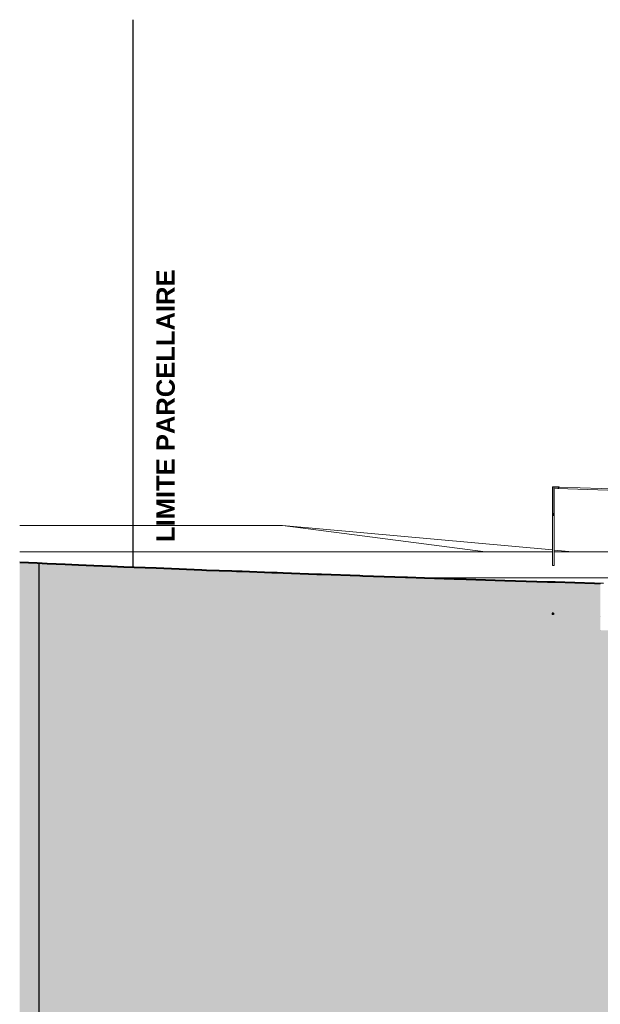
# Model space of a CAD drawing. Header units: millimetres. Extents: x -58263 to 69124, y -53000 to 22363.
# Tile 2 of 29: x -58263 to -36049, y -15318 to 22363. Entities that reach past the tile are written whole.
import ezdxf

# ---------------------------------------------------------------- set-up
doc = ezdxf.new("R2010")
doc.units = ezdxf.units.MM
doc.header["$MEASUREMENT"] = 0
doc.linetypes.add('Points', pattern=[1269.999981, 0, -1269.999981])
for name, color, linetype in [('2D - Texte pour 100ème', 7, 'Continuous'), ('Nouveau_0', 7, 'Continuous'), ('Nouveau_Equip - Escaliers et ascenseurs', 7, 'Continuous'), ('Terrain - original', 7, 'Continuous')]:
    doc.layers.add(name, color=color, linetype=linetype)
doc.styles.add('STYLE_GENERE_2', font='arial.ttf')
doc.linetypes.add('_TN', pattern='A,0,[2,PROJET COUPE AA_21.Shx,S=126.984127,R=0,X=0,Y=0],-16000,0', length=16000)

# ---------------------------------------------------------------- blocks, each defined once
blk = doc.blocks.new('Élément de coupe_4')
at = {"layer": 'Terrain - original', "linetype": 'Continuous', "lineweight": 13}
h = blk.add_hatch(dxfattribs=at)
h.set_pattern_fill('__TERRE_VÉGÉTALISÉE', style=0, pattern_type=2)
h.set_pattern_definition([(45, (0, 0), (-254.5584, 254.5584), []), (45, (-84.85, 84.85), (-509.117, 509.117), []), (45, (-169.7, 169.7), (-509.117, 509.117), []), (135, (-254.56, 254.56), (84.85281, 84.85281), [360, -360])])
h.paths.add_polyline_path([(-58263, 1604), (-58263, -53000), (66385, -53000), (66385, -1082), (64749, -1000), (64150, -976), (64132, -976), (62720, -921), (62656, -920), (61370, -871), (61254, -870), (61121, -869), (59941, -827), (59749, -825), (58733, -789), (50162, -611), (49752, -608), (48954, -603), (48518, -600), (48064, -596), (47268, -591), (46802, -588), (46032, -582), (45564, -579), (44842, -575), (44189, -571), (43726, -568), (43154, -565), (42705, -562), (42200, -560), (41743, -558), (41313, -557), (40879, -554), (40461, -553), (40038, -551), (39613, -550), (39200, -548), (38752, -546), (38345, -544), (37857, -543), (37452, -541), (36914, -539), (36508, -537), (36099, -535), (35518, -532), (35100, -530), (34490, -527), (34064, -524), (33626, -522), (33001, -519), (32552, -516), (32091, -514), (31462, -510), (30842, -506), (30367, -504), (29878, -501), (29277, -498), (28772, -495), (28200, -492), (27679, -489), (27145, -486), (26611, -483), (26110, -480), (25567, -478), (25094, -474), (24545, -472), (24095, -469), (23923, -468), (23373, -466), (22828, -464), (22293, -463), (20091, -447), (19562, -446), (19050, -445), (18918, -444), (18418, -443), (17991, -440), (17495, -439), (17056, -436), (16555, -435), (16044, -433), (15513, -431), (15057, -427), (14495, -424), (13893, -420), (13243, -415), (12772, -411), (12083, -405), (11366, -398), (10883, -393), (10157, -385), (9435, -377), (8941, -372), (8246, -364), (7594, -357), (7095, -351), (7057, -351), (7057, -1000), (1114, -1000), (1114, -2000), (-3886, -2000), (-3886, -1000), (-36049, -1000), (-36049, 791), (-36268, 799), (-37771, 844), (-38068, 856), (-39701, 905), (-41553, 962), (-41639, 965), (-42770, 1000), (-43426, 1023), (-43462, 1025), (-43500, 1026), (-45128, 1085), (-45251, 1089), (-46710, 1142), (-46897, 1148), (-48180, 1195), (-48406, 1203), (-48615, 1210), (-49751, 1252), (-49963, 1259), (-50151, 1266), (-51119, 1302), (-51295, 1308), (-52742, 1367), (-53039, 1380), (-53886, 1412), (-54277, 1429), (-54765, 1452), (-55424, 1477), (-56014, 1504), (-56518, 1524), (-57209, 1556), (-57590, 1571)])
h.paths.add_polyline_path([(-37894, -347), (-37844, -347), (-37844, -397), (-37894, -397)], flags=0)
at = {"layer": 'Terrain - original', "color": 251, "linetype": 'Continuous', "lineweight": 13}
for p, q in [((-48213, 3000), (-58263, 3000)), ((-37882, 2069), (-48213, 3000)), ((-48213, 3000), (-40439, 2000)), ((-58005, 2000), (-58263, 2000)), ((-57266, 2000), (-58005, 2000)), ((-56662, 2000), (-57266, 2000)), ((-56504, 2000), (-56662, 2000)), ((-55735, 2000), (-56504, 2000)), ((-54977, 2000), (-55735, 2000)), ((-54246, 2000), (-54977, 2000)), ((-53556, 2000), (-54246, 2000)), ((-52904, 2000), (-53556, 2000)), ((-52288, 2000), (-52904, 2000)), ((-51704, 2000), (-52288, 2000)), ((-51146, 2000), (-51704, 2000)), ((-50611, 2000), (-51146, 2000)), ((-50095, 2000), (-50611, 2000)), ((-49593, 2000), (-50095, 2000)), ((-49102, 2000), (-49593, 2000)), ((-48614, 2000), (-49102, 2000)), ((-48126, 2000), (-48614, 2000)), ((-47629, 2000), (-48126, 2000)), ((-47120, 2000), (-47629, 2000)), ((-46590, 2000), (-47120, 2000)), ((-46035, 2000), (-46590, 2000)), ((-45449, 2000), (-46035, 2000)), ((-44828, 2000), (-45449, 2000)), ((-44187, 2000), (-44828, 2000)), ((-43541, 2000), (-44187, 2000)), ((-42908, 2000), (-43541, 2000)), ((-42302, 2000), (-42908, 2000)), ((-41742, 2000), (-42302, 2000)), ((-41243, 2000), (-41742, 2000)), ((-40823, 2000), (-41243, 2000)), ((-40492, 2000), (-40823, 2000)), ((-40247, 2000), (-40492, 2000)), ((-37882, 2000), (-40247, 2000)), ((-37118, 2000), (-37816, 2063)), ((-28215, 2000), (-37816, 2000)), ((-42261, 1000), (-42770, 1000)), ((-41391, 1000), (-42261, 1000)), ((-40513, 1000), (-41391, 1000)), ((-39639, 1000), (-40513, 1000)), ((-38778, 1000), (-39639, 1000)), ((-37942, 1000), (-38778, 1000)), ((-37141, 1000), (-37942, 1000)), ((-36388, 1000), (-37141, 1000)), ((-35692, 1000), (-36388, 1000))]:
    blk.add_line(p, q, dxfattribs=at)
at = {"layer": 'Terrain - original', "color": 7, "linetype": 'Continuous', "lineweight": 40, "flags": 128}
blk.add_lwpolyline([(-58263, 1604), (-57590, 1571), (-57209, 1556), (-56518, 1524), (-56014, 1504), (-55424, 1477), (-54765, 1452), (-54277, 1429), (-53886, 1412), (-53039, 1380), (-52742, 1367), (-51295, 1308), (-51119, 1302), (-50151, 1266), (-49963, 1259), (-49751, 1252), (-48615, 1210), (-48406, 1203), (-48180, 1195), (-46897, 1148), (-46710, 1142), (-45251, 1089), (-45128, 1085), (-43500, 1026), (-43462, 1025), (-43426, 1023), (-42770, 1000), (-41639, 965), (-41553, 962), (-39701, 905), (-38068, 856), (-37771, 844), (-36268, 799), (-36049, 791)], dxfattribs=at)
blk = doc.blocks.new('Élément de coupe_49')
at = {"layer": 'Nouveau_0', "color": 255, "linetype": 'Continuous', "lineweight": 0}
for p, q in [((-34952, 1131), (-34927, 1135)), ((-34927, 1135), (-34907, 1138)), ((-36049, 791), (-36048, 791)), ((-36048, 791), (-36045, 793)), ((-36045, 793), (-36044, 794)), ((7041, -142), (7036, -72)), ((7043, -161), (7041, -142)), ((7049, -244), (7043, -161)), ((7054, -307), (7049, -244)), ((7057, -347), (7054, -307)), ((7057, -351), (7057, -347))]:
    blk.add_line(p, q, dxfattribs=at)
at = {"layer": 'Nouveau_0', "color": 251, "linetype": 'Continuous', "lineweight": 13}
for p, q in [((-33827, 1282), (-33790, 1286)), ((-33790, 1286), (-33625, 1294)), ((-33790, 1286), (-33790, 1286)), ((-33625, 1294), (-33413, 1303)), ((-33413, 1303), (-33376, 1303)), ((-33376, 1303), (-33256, 1305)), ((-33256, 1305), (-33117, 1307)), ((-33117, 1307), (-32927, 1309)), ((-32927, 1309), (-32850, 1313)), ((-32850, 1313), (-32574, 1324)), ((-32574, 1324), (-32502, 1327)), ((-32502, 1327), (-32290, 1328)), ((-32290, 1328), (-32155, 1329)), ((-32155, 1329), (-32003, 1330)), ((-32003, 1330), (-31998, 1330)), ((-31998, 1330), (-31697, 1340)), ((-31697, 1340), (-31388, 1350)), ((-31388, 1350), (-31071, 1360)), ((-31071, 1360), (-30746, 1369)), ((-30746, 1369), (-30707, 1370)), ((-30707, 1370), (-30546, 1370)), ((-30546, 1370), (-30419, 1370)), ((-30419, 1370), (-30413, 1370)), ((-30413, 1370), (-30072, 1376)), ((-30072, 1376), (-29739, 1381)), ((-29739, 1381), (-29724, 1381)), ((-29724, 1381), (-29633, 1380)), ((-29633, 1380), (-29369, 1387)), ((-29369, 1387), (-29006, 1396)), ((-29006, 1396), (-28636, 1404)), ((-28636, 1404), (-28259, 1412)), ((-28259, 1412), (-27875, 1420)), ((-27875, 1420), (-27516, 1426)), ((-10638, 1241), (-10556, 1240)), ((-10556, 1240), (-10196, 1232)), ((-10196, 1232), (-9473, 1217)), ((-9473, 1217), (-8619, 1199)), ((-8619, 1199), (-7627, 1178)), ((-7627, 1178), (-6495, 1154)), ((-6495, 1154), (-3403, 1156)), ((-3403, 1156), (-2677, 1129)), ((-2677, 1129), (-1888, 1099)), ((-1888, 1099), (-1065, 1068)), ((-1065, 1068), (-244, 1038)), ((-244, 1038), (570, 1008)), ((570, 1008), (823, 1000)), ((823, 1000), (1494, 1000)), ((1494, 1000), (5068, 941)), ((5068, 941), (5824, 939)), ((5824, 939), (6055, 939)), ((6055, 939), (6125, 938)), ((6125, 938), (6927, 937))]:
    blk.add_line(p, q, dxfattribs=at)
at = {"layer": 'Nouveau_0', "color": 255, "linetype": 'Points', "lineweight": 0}
for p, q in [((-36049, 791), (-36049, -1000)), ((7057, -1000), (7057, -351))]:
    blk.add_line(p, q, dxfattribs=at)
at = {"layer": 'Nouveau_0', "color": 255, "linetype": 'Points', "lineweight": 0, "flags": 128}
for points in [[(-36049, -1000), (-36044, -1000), (-33562, -1000), (-30024, -1000), (-27825, -1000), (-27776, -1000), (-27336, -1000), (-27136, -1000), (-11080, -1000), (-10890, -1000), (-10880, -1000), (-10409, -1000), (-8886, -1000), (-8886, -1000), (-3886, -1000)], [(1114, -1000), (6114, -1000), (6992, -1000), (7057, -1000)]]:
    blk.add_lwpolyline(points, dxfattribs=at)
blk = doc.blocks.new('Élément de coupe_129')
at = {"layer": 'Nouveau_Equip - Escaliers et ascenseurs', "color": 251, "linetype": 'Continuous', "lineweight": 13}
for p, q in [((-37674, 4424), (-37624, 4473)), ((-35383, 4350), (-37674, 4424)), ((-27516, 4145), (-37624, 4473)), ((-27516, 4145), (-37623, 4473)), ((-32891, 4269), (-35333, 4348)), ((-30400, 4188), (-32841, 4267)), ((-27909, 4107), (-30350, 4187)), ((-27516, 4095), (-27859, 4106)), ((7019, 3026), (-10700, 3600)), ((6969, 3026), (-10700, 3599)), ((-10470, 3541), (-10700, 3549)), ((-7979, 3461), (-10420, 3540)), ((-5488, 3380), (-7929, 3459)), ((-2996, 3299), (-5438, 3378)), ((-505, 3218), (-2946, 3297)), ((1986, 3137), (-455, 3217)), ((4478, 3056), (2036, 3136)), ((6958, 2976), (4528, 3055)), ((7019, 3026), (7019, 3000))]:
    blk.add_line(p, q, dxfattribs=at)
blk = doc.blocks.new('Élément de coupe_165')
at = {"layer": 'Nouveau_Equip - Escaliers et ascenseurs', "linetype": 'Continuous', "lineweight": 13}
blk.add_hatch(color=7, dxfattribs=at).paths.add_polyline_path([(-37874, 3452), (-37874, 3416), (-37874, 3402), (-37838, 3401), (-37824, 3402), (-37824, 3438), (-37824, 3452), (-37860, 3452)])
at = {"layer": 'Nouveau_Equip - Escaliers et ascenseurs', "color": 251, "linetype": 'Continuous', "lineweight": 13}
for p, q in [((-37824, 4480), (-37874, 4480)), ((-37874, 4480), (-37874, 3828)), ((-37824, 4455), (-37824, 4480)), ((-37824, 4480), (-37824, 3829)), ((-37824, 4430), (-37824, 4454))]:
    blk.add_line(p, q, dxfattribs=at)
at = {"layer": 'Nouveau_Equip - Escaliers et ascenseurs', "color": 7, "linetype": 'Continuous', "lineweight": 13}
for p, q in [((-37874, 3828), (-37874, 3452)), ((-37824, 3829), (-37824, 3452))]:
    blk.add_line(p, q, dxfattribs=at)
at = {"layer": 'Nouveau_Equip - Escaliers et ascenseurs', "color": 7, "linetype": 'Continuous', "lineweight": 25, "flags": 128}
for points in [[(-37874, 3452), (-37874, 3416), (-37874, 3402)], [(-37824, 3452), (-37860, 3452), (-37874, 3452)], [(-37874, 3402), (-37838, 3401), (-37824, 3402)], [(-37824, 3452), (-37824, 3438), (-37824, 3402)]]:
    blk.add_lwpolyline(points, dxfattribs=at)
blk = doc.blocks.new('Élément de coupe_166')
at = {"layer": 'Nouveau_Equip - Escaliers et ascenseurs', "linetype": 'Continuous', "lineweight": 13}
blk.add_hatch(color=7, dxfattribs=at).paths.add_polyline_path([(-37844, -347), (-37894, -347), (-37894, -397), (-37844, -397)])
at = {"layer": 'Nouveau_Equip - Escaliers et ascenseurs', "color": 7, "linetype": 'Continuous', "lineweight": 25}
for p, q in [((-37894, -347), (-37894, -397)), ((-37844, -347), (-37894, -347)), ((-37844, -347), (-37844, -397)), ((-37844, -397), (-37894, -397))]:
    blk.add_line(p, q, dxfattribs=at)
blk = doc.blocks.new('Élément de coupe_167')
at = {"layer": 'Nouveau_Equip - Escaliers et ascenseurs', "color": 251, "linetype": 'Continuous', "lineweight": 13}
for p, q in [((-37874, 4391), (-37882, 4391)), ((-37882, 4391), (-37882, 4389)), ((-37882, 4389), (-37874, 4389)), ((-37882, 4325), (-37882, 4389)), ((-37816, 4391), (-37824, 4391)), ((-37824, 4389), (-37816, 4389)), ((-37816, 4389), (-37816, 4391)), ((-37816, 4325), (-37816, 4389))]:
    blk.add_line(p, q, dxfattribs=at)
blk = doc.blocks.new('Élément de coupe_168')
at = {"layer": 'Nouveau_Equip - Escaliers et ascenseurs', "color": 251, "linetype": 'Continuous', "lineweight": 13}
for p, q in [((-37874, 4325), (-37882, 4325)), ((-37882, 4325), (-37882, 4324)), ((-37882, 4324), (-37874, 4324)), ((-37882, 4260), (-37882, 4324)), ((-37816, 4325), (-37824, 4325)), ((-37824, 4324), (-37816, 4324)), ((-37816, 4324), (-37816, 4325)), ((-37816, 4260), (-37816, 4324))]:
    blk.add_line(p, q, dxfattribs=at)
blk = doc.blocks.new('Élément de coupe_169')
at = {"layer": 'Nouveau_Equip - Escaliers et ascenseurs', "color": 251, "linetype": 'Continuous', "lineweight": 13}
for p, q in [((-37874, 4260), (-37882, 4260)), ((-37882, 4260), (-37882, 4259)), ((-37882, 4259), (-37874, 4259)), ((-37882, 4195), (-37882, 4259)), ((-37816, 4260), (-37824, 4260)), ((-37824, 4259), (-37816, 4259)), ((-37816, 4259), (-37816, 4260)), ((-37816, 4195), (-37816, 4259))]:
    blk.add_line(p, q, dxfattribs=at)
blk = doc.blocks.new('Élément de coupe_170')
at = {"layer": 'Nouveau_Equip - Escaliers et ascenseurs', "color": 251, "linetype": 'Continuous', "lineweight": 13}
for p, q in [((-37874, 4195), (-37882, 4195)), ((-37882, 4195), (-37882, 4194)), ((-37882, 4194), (-37874, 4194)), ((-37882, 4130), (-37882, 4194)), ((-37816, 4195), (-37824, 4195)), ((-37824, 4194), (-37816, 4194)), ((-37816, 4194), (-37816, 4195)), ((-37816, 4130), (-37816, 4194))]:
    blk.add_line(p, q, dxfattribs=at)
blk = doc.blocks.new('Élément de coupe_171')
at = {"layer": 'Nouveau_Equip - Escaliers et ascenseurs', "color": 251, "linetype": 'Continuous', "lineweight": 13}
for p, q in [((-37874, 4130), (-37882, 4130)), ((-37882, 4130), (-37882, 4129)), ((-37882, 4129), (-37874, 4129)), ((-37882, 4065), (-37882, 4129)), ((-37816, 4130), (-37824, 4130)), ((-37824, 4129), (-37816, 4129)), ((-37816, 4129), (-37816, 4130)), ((-37816, 4065), (-37816, 4129))]:
    blk.add_line(p, q, dxfattribs=at)
blk = doc.blocks.new('Élément de coupe_172')
at = {"layer": 'Nouveau_Equip - Escaliers et ascenseurs', "color": 251, "linetype": 'Continuous', "lineweight": 13}
for p, q in [((-37874, 4065), (-37882, 4065)), ((-37882, 4065), (-37882, 4064)), ((-37882, 4064), (-37874, 4064)), ((-37882, 4000), (-37882, 4064)), ((-37816, 4065), (-37824, 4065)), ((-37824, 4064), (-37816, 4064)), ((-37816, 4064), (-37816, 4065)), ((-37816, 4000), (-37816, 4064))]:
    blk.add_line(p, q, dxfattribs=at)
blk = doc.blocks.new('Élément de coupe_173')
at = {"layer": 'Nouveau_Equip - Escaliers et ascenseurs', "color": 251, "linetype": 'Continuous', "lineweight": 13}
for p, q in [((-37874, 4000), (-37882, 4000)), ((-37882, 4000), (-37882, 3999)), ((-37882, 3999), (-37874, 3999)), ((-37882, 3935), (-37882, 3999)), ((-37816, 4000), (-37824, 4000)), ((-37824, 3999), (-37816, 3999)), ((-37816, 3999), (-37816, 4000)), ((-37816, 3935), (-37816, 3999))]:
    blk.add_line(p, q, dxfattribs=at)
blk = doc.blocks.new('Élément de coupe_174')
at = {"layer": 'Nouveau_Equip - Escaliers et ascenseurs', "color": 251, "linetype": 'Continuous', "lineweight": 13}
for p, q in [((-37874, 3935), (-37882, 3935)), ((-37882, 3935), (-37882, 3934)), ((-37882, 3934), (-37874, 3934)), ((-37882, 3870), (-37882, 3934)), ((-37816, 3935), (-37824, 3935)), ((-37824, 3934), (-37816, 3934)), ((-37816, 3934), (-37816, 3935)), ((-37816, 3870), (-37816, 3934))]:
    blk.add_line(p, q, dxfattribs=at)
blk = doc.blocks.new('Élément de coupe_175')
at = {"layer": 'Nouveau_Equip - Escaliers et ascenseurs', "color": 251, "linetype": 'Continuous', "lineweight": 13}
for p, q in [((-37874, 3870), (-37882, 3870)), ((-37882, 3870), (-37882, 3869)), ((-37882, 3869), (-37874, 3869)), ((-37882, 3805), (-37882, 3869)), ((-37816, 3870), (-37824, 3870)), ((-37824, 3869), (-37816, 3869)), ((-37816, 3869), (-37816, 3870)), ((-37816, 3805), (-37816, 3869))]:
    blk.add_line(p, q, dxfattribs=at)
blk = doc.blocks.new('Élément de coupe_176')
at = {"layer": 'Nouveau_Equip - Escaliers et ascenseurs', "color": 251, "linetype": 'Continuous', "lineweight": 13}
for p, q in [((-37874, 3805), (-37882, 3805)), ((-37882, 3805), (-37882, 3804)), ((-37882, 3804), (-37874, 3804)), ((-37882, 3740), (-37882, 3804)), ((-37816, 3805), (-37824, 3805)), ((-37824, 3804), (-37816, 3804)), ((-37816, 3804), (-37816, 3805)), ((-37816, 3740), (-37816, 3804))]:
    blk.add_line(p, q, dxfattribs=at)
blk = doc.blocks.new('Élément de coupe_177')
at = {"layer": 'Nouveau_Equip - Escaliers et ascenseurs', "color": 7, "linetype": 'Continuous', "lineweight": 13}
for p, q in [((-37874, 3740), (-37882, 3740)), ((-37882, 3740), (-37882, 3739)), ((-37882, 3739), (-37874, 3739)), ((-37882, 3675), (-37882, 3739)), ((-37816, 3740), (-37824, 3740)), ((-37824, 3739), (-37816, 3739)), ((-37816, 3739), (-37816, 3740)), ((-37816, 3675), (-37816, 3739))]:
    blk.add_line(p, q, dxfattribs=at)
blk = doc.blocks.new('Élément de coupe_178')
at = {"layer": 'Nouveau_Equip - Escaliers et ascenseurs', "color": 7, "linetype": 'Continuous', "lineweight": 13}
for p, q in [((-37874, 3675), (-37882, 3675)), ((-37882, 3675), (-37882, 3673)), ((-37882, 3673), (-37874, 3673)), ((-37882, 3610), (-37882, 3673)), ((-37816, 3675), (-37824, 3675)), ((-37824, 3673), (-37816, 3673)), ((-37816, 3673), (-37816, 3675)), ((-37816, 3610), (-37816, 3673))]:
    blk.add_line(p, q, dxfattribs=at)
blk = doc.blocks.new('Élément de coupe_179')
at = {"layer": 'Nouveau_Equip - Escaliers et ascenseurs', "color": 7, "linetype": 'Continuous', "lineweight": 13}
for p, q in [((-37874, 3610), (-37882, 3610)), ((-37882, 3610), (-37882, 3608)), ((-37882, 3608), (-37874, 3608)), ((-37882, 3545), (-37882, 3608)), ((-37816, 3610), (-37824, 3610)), ((-37824, 3608), (-37816, 3608)), ((-37816, 3608), (-37816, 3610)), ((-37816, 3545), (-37816, 3608))]:
    blk.add_line(p, q, dxfattribs=at)
blk = doc.blocks.new('Élément de coupe_180')
at = {"layer": 'Nouveau_Equip - Escaliers et ascenseurs', "color": 7, "linetype": 'Continuous', "lineweight": 13}
for p, q in [((-37874, 3545), (-37882, 3545)), ((-37882, 3545), (-37882, 3543)), ((-37882, 3543), (-37874, 3543)), ((-37882, 3480), (-37882, 3543)), ((-37816, 3545), (-37824, 3545)), ((-37824, 3543), (-37816, 3543)), ((-37816, 3543), (-37816, 3545)), ((-37816, 3480), (-37816, 3543))]:
    blk.add_line(p, q, dxfattribs=at)
blk = doc.blocks.new('Élément de coupe_181')
at = {"layer": 'Nouveau_Equip - Escaliers et ascenseurs', "color": 7, "linetype": 'Continuous', "lineweight": 13}
for p, q in [((-37874, 3480), (-37882, 3480)), ((-37882, 3480), (-37882, 3478)), ((-37882, 3478), (-37874, 3478)), ((-37882, 1478), (-37882, 3478)), ((-37816, 3480), (-37824, 3480)), ((-37824, 3478), (-37816, 3478)), ((-37816, 3478), (-37816, 3480)), ((-37816, 1478), (-37816, 3478)), ((-37882, 1478), (-37816, 1478))]:
    blk.add_line(p, q, dxfattribs=at)
blk = doc.blocks.new('Élément de coupe_182')
at = {"layer": 'Nouveau_Equip - Escaliers et ascenseurs', "color": 251, "linetype": 'Continuous', "lineweight": 13}
blk.add_line((-37824, 4454), (-37824, 4455), dxfattribs=at)
blk = doc.blocks.new('Élément de coupe_183')
at = {"layer": 'Nouveau_Equip - Escaliers et ascenseurs', "color": 251, "linetype": 'Continuous', "lineweight": 13}
for p, q in [((-37624, 4480), (-37824, 4480)), ((-37823, 4430), (-37824, 4430)), ((-37674, 4430), (-37823, 4430)), ((-37674, 4424), (-37674, 4430)), ((-37624, 4473), (-37624, 4480))]:
    blk.add_line(p, q, dxfattribs=at)

msp = doc.modelspace()

# ---------------------------------------------------------------- linework, layer by layer
at = {"layer": 'Terrain - original', "color": 1, "linetype": 'Continuous', "lineweight": 25}
msp.add_line((-53928.826, 22363.421), (-53928.826, 1413.498), dxfattribs=at)
at = {"layer": 'Terrain - original', "color": 1, "linetype": '_TN', "lineweight": 25}
for p, q in [((-57208.539, 1556.476), (-57524.404, 1568.721)), ((-57524.404, 1568.721), (-57524.404, -53000)), ((-56518.167, 1523.636), (-57208.539, 1556.476)), ((-56013.902, 1504.295), (-56518.167, 1523.636)), ((-55424.064, 1476.764), (-56013.902, 1504.295)), ((-54764.643, 1451.698), (-55424.064, 1476.764)), ((-54276.691, 1429.335), (-54764.643, 1451.698)), ((-53885.891, 1411.544), (-54276.691, 1429.335)), ((-53038.946, 1379.836), (-53885.891, 1411.544)), ((-52741.6, 1366.524), (-53038.946, 1379.836)), ((-51294.626, 1307.918), (-52741.6, 1366.524)), ((-51119.248, 1301.628), (-51294.626, 1307.918)), ((-50150.778, 1266.162), (-51119.248, 1301.628)), ((-49963.459, 1259.494), (-50150.778, 1266.162)), ((-49750.788, 1251.976), (-49963.459, 1259.494)), ((-48614.855, 1210.45), (-49750.788, 1251.976)), ((-48406.345, 1203.105), (-48614.855, 1210.45)), ((-48180.202, 1195.172), (-48406.345, 1203.105)), ((-46897.326, 1148.39), (-48180.202, 1195.172)), ((-46709.899, 1141.818), (-46897.326, 1148.39)), ((-45251.364, 1088.925), (-46709.899, 1141.818)), ((-45128.463, 1084.613), (-45251.364, 1088.925)), ((-43499.904, 1025.997), (-45128.463, 1084.613)), ((-43426.229, 1023.41), (-43499.904, 1025.997)), ((-42769.862, 1000), (-43426.229, 1023.41)), ((-41638.956, 965.392), (-42769.862, 1000)), ((-41552.576, 962.093), (-41638.956, 965.392)), ((-39701.223, 905.112), (-41552.576, 962.093)), ((-38068.23, 855.571), (-39701.223, 905.112)), ((-37771.215, 844.281), (-38068.23, 855.571)), ((-36268.497, 798.615), (-37771.215, 844.281)), ((-35927.153, 786.135), (-36268.497, 798.615))]:
    msp.add_line(p, q, dxfattribs=at)

# ---------------------------------------------------------------- block references
at = {"layer": 'Nouveau_0', "lineweight": 0}
msp.add_blockref('Élément de coupe_49', (0, 0), dxfattribs=at)
at = {"layer": 'Nouveau_Equip - Escaliers et ascenseurs', "lineweight": 0}
for name in ['Élément de coupe_167', 'Élément de coupe_168', 'Élément de coupe_169', 'Élément de coupe_170', 'Élément de coupe_165', 'Élément de coupe_183', 'Élément de coupe_182', 'Élément de coupe_129', 'Élément de coupe_171', 'Élément de coupe_172', 'Élément de coupe_173', 'Élément de coupe_174', 'Élément de coupe_175', 'Élément de coupe_176', 'Élément de coupe_177', 'Élément de coupe_178', 'Élément de coupe_179', 'Élément de coupe_180', 'Élément de coupe_181', 'Élément de coupe_166']:
    msp.add_blockref(name, (0, 0), dxfattribs=at)
at = {"layer": 'Terrain - original', "lineweight": 0}
msp.add_blockref('Élément de coupe_4', (0, 0), dxfattribs=at)

# ---------------------------------------------------------------- texts
at = {"layer": '2D - Texte pour 100ème', "color": 1, "linetype": 'Continuous', "lineweight": 25, "insert": (-53029.452, 7589.322), "char_height": 700, "attachment_point": 2, "rotation": 90, "style": 'STYLE_GENERE_2'}
msp.add_mtext('{\\A1;\\fArial|b1|i0|c0|p0;LIMITE PARCELLAIRE}', dxfattribs=at)

doc.saveas('drawing.dxf')
